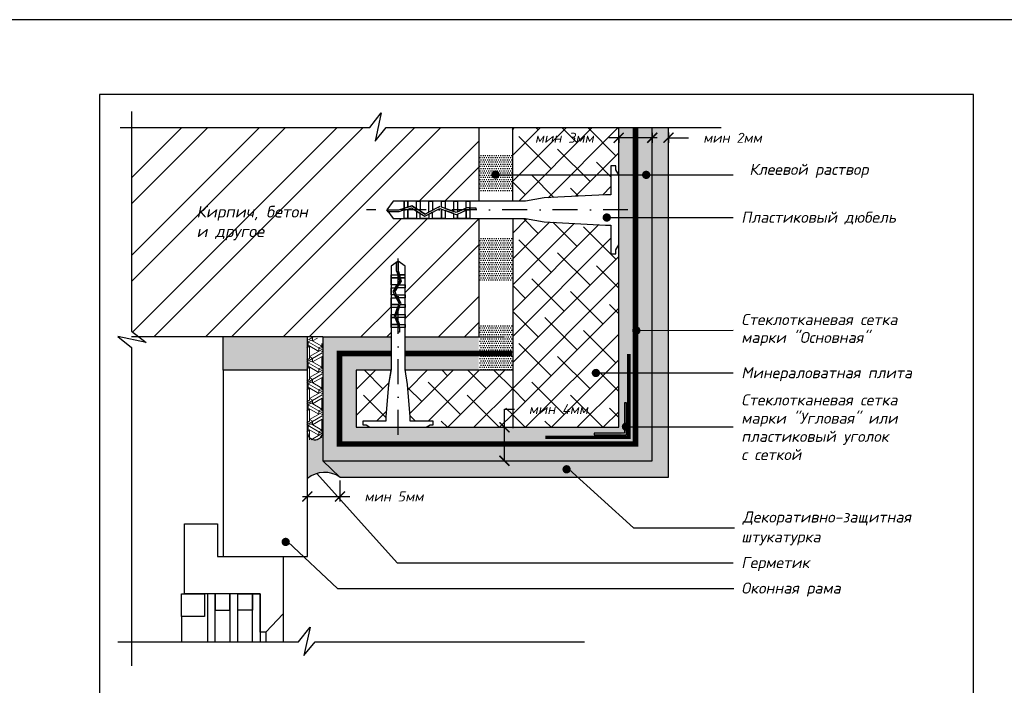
# Model space of a CAD drawing. Header units: inches. Extents: x 47 to 4151, y -1120 to 1902.
# Tile 26 of 93: x 1106 to 1303, y 431 to 565. Entities that reach past the tile are written whole.
import ezdxf

# ---------------------------------------------------------------- set-up
doc = ezdxf.new("R2010")
doc.units = ezdxf.units.IN
doc.header["$LTSCALE"] = 10
doc.header["$MEASUREMENT"] = 0
doc.linetypes.add('DASHDOT', pattern=[1, 0.5, -0.25, 0, -0.25])
doc.linetypes.add('HIDDEN', pattern=[0.375, 0.25, -0.125])
doc.layers.add('dim', color=160, linetype='Continuous', lineweight=15)
doc.layers.add('Layer1', color=108, linetype='Continuous', lineweight=30)
for name, color, linetype in [('DUBEL', 142, 'Continuous'), ('hatch', 240, 'Continuous'), ('ndp', 242, 'Continuous'), ('ramka', 248, 'Continuous'), ('wind', 82, 'Continuous')]:
    doc.layers.add(name, color=color, linetype=linetype)
doc.layers.add('list', color=5, linetype='Continuous', plot=False)
doc.styles.add('style2', font='romans.shx', dxfattribs={"oblique": 12})
doc.dimstyles.new('1', dxfattribs={"dimtxt": 2, "dimasz": 2, "dimexe": 1, "dimexo": 0.7, "dimgap": 2, "dimtad": 0, "dimtih": 1, "dimtoh": 1, "dimdec": 4, "dimzin": 0, "dimdsep": 46, "dimtxsty": 'style2', "dimblk": 'ARCHTICK', "dimcen": 1.5, "dimdle": 1, "dimadec": 0, "dimazin": 0, "dimtfac": 1, "dimtdec": 4, "dimtofl": 0, "dimtmove": 0, "dimatfit": 2, "dimldrblk": 'DOTSMALL', "dimfxl": 1, "dimtolj": 1, "dimtzin": 0, "dimarcsym": 0})
pattern_1 = [(45, (-205.641, -1.8365), (-2.592209, 2.592209), []), (135, (-205.641, -1.8365), (-7.776626, 2.592209), [9.164842, -5.498905])]

# ---------------------------------------------------------------- blocks, each defined once
blk = doc.blocks.new('_ArchTick')
at = {"layer": 'DUBEL', "color": 0, "const_width": 0.15}
blk.add_lwpolyline([(-0.5, -0.5), (0.5, 0.5)], dxfattribs=at)
blk = doc.blocks.new('*D93')
at = {"layer": 'Defpoints', "color": 0}
for p in [(1232.53, 542.61), (1225.83, 542.06), (1225.83, 540.95)]:
    blk.add_point(p, dxfattribs=at)
at = {"layer": 'dim', "color": 0, "lineweight": -2}
for p, q in [((1225.83, 540.95), (1223.83, 540.95)), ((1225.83, 541.36), (1225.83, 539.95)), ((1233.53, 540.95), (1225.83, 540.95)), ((1232.53, 541.91), (1232.53, 539.95))]:
    blk.add_line(p, q, dxfattribs=at)
at = {"layer": 'dim', "color": 0, "lineweight": -2, "xscale": 2, "yscale": 2, "zscale": 2, "rotation": 180}
blk.add_blockref('_ArchTick', (1225.83, 540.95), dxfattribs=at)
at = {"layer": 'dim', "color": 0, "lineweight": -2, "xscale": 2, "yscale": 2, "zscale": 2}
blk.add_blockref('_ArchTick', (1232.53, 540.95), dxfattribs=at)
at = {"layer": 'dim', "color": 0, "insert": (1214.94, 540.95), "char_height": 2, "attachment_point": 5, "style": 'style2'}
blk.add_mtext('\\A1;{\\fRomanS|b0|i0|c204|p2;мин }3{\\fRomanS|b0|i0|c204|p2;мм}', dxfattribs=at)
blk = doc.blocks.new('_DotSmall')
at = {"layer": 'DUBEL', "color": 0, "const_width": 0.5}
blk.add_lwpolyline([(-0.0625, 0, 1), (0.0625, 0, 1)], format="xyb", close=True, dxfattribs=at)
blk = doc.blocks.new('*D78')
at = {"layer": 'Defpoints', "color": 0}
for p in [(1232.53, 542.61), (1235.79, 542.72), (1235.79, 540.95)]:
    blk.add_point(p, dxfattribs=at)
at = {"layer": 'dim', "color": 0, "lineweight": -2}
for p, q in [((1232.53, 540.95), (1230.53, 540.95)), ((1232.53, 541.91), (1232.53, 539.95)), ((1235.79, 542.02), (1235.79, 539.95)), ((1235.79, 540.95), (1239.79, 540.95))]:
    blk.add_line(p, q, dxfattribs=at)
at = {"layer": 'dim', "color": 0, "lineweight": -2, "xscale": 2, "yscale": 2, "zscale": 2}
blk.add_blockref('_ArchTick', (1232.53, 540.95), dxfattribs=at)
at = {"layer": 'dim', "color": 0, "lineweight": -2, "xscale": 2, "yscale": 2, "zscale": 2, "rotation": 180}
blk.add_blockref('_ArchTick', (1235.79, 540.95), dxfattribs=at)
at = {"layer": 'dim', "color": 0, "insert": (1248.61, 540.95), "char_height": 2, "attachment_point": 5, "style": 'style2'}
blk.add_mtext('\\A1;{\\fRomanS|b0|i0|c204|p2;мин 2мм}', dxfattribs=at)
blk = doc.blocks.new('*D79')
at = {"layer": 'Defpoints', "color": 0}
for p in [(1169.99, 472.99), (1163.47, 468.48), (1169.99, 469.09)]:
    blk.add_point(p, dxfattribs=at)
at = {"layer": 'dim', "color": 0, "lineweight": -2}
for p, q in [((1169.99, 472.29), (1169.99, 468.09)), ((1163.47, 469.18), (1163.47, 470.09)), ((1162.47, 469.09), (1169.99, 469.09)), ((1169.99, 469.09), (1171.99, 469.09))]:
    blk.add_line(p, q, dxfattribs=at)
at = {"layer": 'dim', "color": 0, "lineweight": -2, "xscale": 2, "yscale": 2, "zscale": 2, "rotation": 180}
blk.add_blockref('_ArchTick', (1163.47, 469.09), dxfattribs=at)
at = {"layer": 'dim', "color": 0, "lineweight": -2, "xscale": 2, "yscale": 2, "zscale": 2}
blk.add_blockref('_ArchTick', (1169.99, 469.09), dxfattribs=at)
at = {"layer": 'dim', "color": 0, "insert": (1180.81, 469.09), "char_height": 2, "attachment_point": 5, "style": 'style2'}
blk.add_mtext('\\A1;{\\fRomanS|b0|i0|c204|p2;мин 5мм}', dxfattribs=at)
blk = doc.blocks.new('*D94')
at = {"layer": 'Defpoints', "color": 0}
for p in [(1173.26, 482.95), (1166.56, 476.25), (1202.93, 476.25)]:
    blk.add_point(p, dxfattribs=at)
at = {"layer": 'dim', "color": 0, "lineweight": -2}
for p, q in [((1202.93, 482.95), (1202.93, 486.59)), ((1202.93, 486.59), (1204.93, 486.59)), ((1202.93, 476.25), (1202.93, 483.95)), ((1173.96, 482.95), (1203.93, 482.95)), ((1167.26, 476.25), (1203.93, 476.25))]:
    blk.add_line(p, q, dxfattribs=at)
at = {"layer": 'dim', "color": 0, "lineweight": -2, "xscale": 2, "yscale": 2, "zscale": 2}
for p, rotation in [((1202.93, 482.95), 90), ((1202.93, 476.25), 270)]:
    blk.add_blockref('_ArchTick', p, dxfattribs=dict(at, rotation=rotation))
at = {"layer": 'dim', "color": 0, "insert": (1213.75, 486.59), "char_height": 2, "attachment_point": 5, "style": 'style2'}
blk.add_mtext('\\A1;{\\fRomanS|b0|i0|c204|p2;мин 4мм}', dxfattribs=at)

msp = doc.modelspace()

# ---------------------------------------------------------------- hatches: boundary and pattern name
at = {"layer": 'dim'}
h = msp.add_hatch(dxfattribs=at)
h.set_pattern_fill('ESCHER', color=1, scale=3.5, angle=90, style=0)
h.set_pattern_definition([(150, (2680.0674, -493.0486), (9e-10, -4.2), [3.85, -0.35]), (270, (2680.0674, -493.0486), (3.637307, 2.1), [3.85, -0.35]), (30, (2680.0674, -493.0486), (9e-10, 4.2), [3.85, -0.35]), (150, (2680.0674, -492.6986), (9e-10, -4.2), [0.7, -3.5]), (30, (2680.0674, -492.6986), (9e-10, 4.2), [0.7, -3.5]), (150, (2679.7642, -493.2236), (9e-10, -4.2), [0.7, -3.5]), (270, (2679.7642, -493.2236), (3.637307, 2.1), [0.7, -3.5]), (30, (2680.3705, -493.2236), (9e-10, 4.2), [0.7, -3.5]), (270, (2680.3705, -493.2236), (3.637307, 2.1), [0.7, -3.5]), (150, (2680.0674, -494.4486), (9e-10, -4.2), [0.7, -3.5]), (30, (2680.0674, -494.4486), (9e-10, 4.2), [0.7, -3.5]), (150, (2681.2798, -492.3486), (9e-10, -4.2), [0.7, -3.5]), (270, (2681.2798, -492.3486), (3.637307, 2.1), [0.7, -3.5]), (30, (2678.855, -492.3486), (9e-10, 4.2), [0.7, -3.5]), (270, (2678.855, -492.3486), (3.637307, 2.1), [0.7, -3.5]), (90, (2679.461, -492.3486), (-3.637307, -2.1), [2.45, -1.75]), (90, (2680.6736, -492.3486), (-3.637307, -2.1), [2.45, -1.75]), (210, (2679.158, -492.8736), (-9e-10, -4.2), [2.45, -1.75]), (210, (2679.7642, -493.9236), (-9e-10, -4.2), [2.45, -1.75]), (330, (2680.3705, -493.9236), (3.637307, 2.1), [2.45, -1.75]), (330, (2680.9767, -492.8736), (3.637307, 2.1), [2.45, -1.75])])
h.paths.add_polyline_path([(1164.444422, 501.044442, 0.1245542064), (1163.787506, 500.657899), (1163.352579, 499.732373), (1163.348392, 480.467069), (1166.433171, 480.467069), (1166.433171, 499.527762), (1165.973002, 500.619942), (1164.971077, 501.044442)])
at = {"layer": 'hatch'}
h = msp.add_hatch(dxfattribs=at)
h.set_pattern_fill('ANSI32', color=256, scale=29.327494, style=0)
h.set_pattern_definition([(45, (-59.786, 1226.815), (-7.77663, 7.77663), []), (45, (-54.602, 1226.815), (-7.77663, 7.77663), [])])
h.paths.add_polyline_path([(1180.226651, 513.469483), (1180.226651, 515.22589), (1181.632869, 516.239466), (1183.039087, 515.22589), (1183.039087, 513.469483), (1183.039087, 512.881267), (1183.039087, 510.898039), (1183.039087, 508.914812), (1183.039087, 506.931584), (1183.039087, 504.948357), (1183.039087, 502.965129), (1183.039087, 501.092735), (1197.798396, 501.092735), (1197.798396, 524.755716), (1195.999501, 524.755716), (1195.264231, 524.755716), (1192.785197, 524.755716), (1190.306162, 524.755716), (1188.562398, 524.755716), (1186.083363, 524.755716), (1182.869058, 524.755716), (1180.67355, 524.755716), (1179.40658, 526.513488), (1180.67355, 528.271261), (1182.869058, 528.271261), (1183.604329, 528.271261), (1186.083363, 528.271261), (1188.562398, 528.271261), (1191.041432, 528.271261), (1193.520467, 528.271261), (1195.999501, 528.271261), (1197.798396, 528.271261), (1197.798396, 542.987813), (1179.264217, 542.987813), (1177.026029, 540.26428), (1178.264177, 545.9268), (1175.947906, 542.987813), (1128.265845, 542.987813), (1128.265845, 502.236877), (1129.717583, 501.092735), (1166.559675, 501.092735), (1180.226651, 501.092735), (1180.226651, 502.965129), (1180.226651, 503.553345), (1180.226651, 505.536573), (1180.226651, 507.5198), (1180.226651, 508.914812), (1180.226651, 510.898039)])
h.paths.add_polyline_path([(1180.226651, 395.648266), (1180.226651, 397.404673), (1181.632869, 398.418249), (1183.039087, 397.404673), (1183.039087, 395.648266), (1183.039087, 395.06005), (1183.039087, 393.076823), (1183.039087, 391.093595), (1183.039087, 389.110367), (1183.039087, 387.12714), (1183.039087, 385.143912), (1183.039087, 383.271518), (1197.798396, 383.271518), (1197.798396, 406.934499), (1195.999501, 406.934499), (1195.264231, 406.934499), (1192.785197, 406.934499), (1190.306162, 406.934499), (1188.562398, 406.934499), (1186.083363, 406.934499), (1182.869058, 406.934499), (1180.67355, 406.934499), (1179.40658, 408.692272), (1180.67355, 410.450044), (1182.869058, 410.450044), (1183.604329, 410.450044), (1186.083363, 410.450044), (1188.562398, 410.450044), (1191.041432, 410.450044), (1193.520467, 410.450044), (1195.999501, 410.450044), (1197.798396, 410.450044), (1197.798396, 425.166596), (1179.264217, 425.166596), (1177.026029, 422.443063), (1178.264177, 428.105583), (1175.947906, 425.166596), (1128.265845, 425.166596), (1128.265845, 384.41566), (1129.717583, 383.271518), (1166.559675, 383.271518), (1180.226651, 383.271518), (1180.226651, 385.143912), (1180.226651, 385.732128), (1180.226651, 387.715356), (1180.226651, 389.698583), (1180.226651, 391.093595), (1180.226651, 393.076823)])
h.paths.add_polyline_path([(1140.829045, 519.812606), (1157.866923, 519.563256), (1158.614973, 523.082555), (1141.577095, 523.331905)], flags=24)
h.paths.add_polyline_path([(1140.59197, 523.574787), (1169.416707, 523.24232), (1170.414107, 527.934719), (1141.58937, 528.267186)], flags=24)
h.paths.add_polyline_path([(1140.829045, 401.991389), (1157.866923, 401.742039), (1158.614973, 405.261338), (1141.577095, 405.510688)], flags=24)
h.paths.add_polyline_path([(1140.59197, 405.75357), (1169.416707, 405.421103), (1170.414107, 410.113502), (1141.58937, 410.445969)], flags=24)
h = msp.add_hatch(dxfattribs=at)
h.set_pattern_fill('DOTS', color=256, scale=7, style=0)
h.set_pattern_definition([(0, (-59.78635, 1226.8149), (0.21875, 0.4375), [0, -0.4375])])
h.paths.add_polyline_path([(1232.533056, 542.987813), (1229.183957, 542.987813), (1229.183957, 479.598838), (1169.908774, 479.598838), (1169.908774, 497.743636), (1180.226651, 497.743636), (1180.226651, 501.092735), (1166.559675, 501.092735), (1166.559675, 482.032042, -0.0081524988), (1166.559675, 481.981383), (1166.559675, 476.249739), (1232.533056, 476.249739)])
h.paths.add_polyline_path([(1180.226651, 497.743636), (1169.908774, 497.743636), (1169.908774, 479.598838), (1229.183957, 479.598838), (1229.183957, 542.987813), (1225.834858, 542.987813), (1225.834858, 505.377911), (1225.834858, 482.947937), (1173.257873, 482.947937), (1173.257873, 494.394537), (1180.203704, 494.394537), (1180.226651, 494.529141)], flags=16)
h.paths.add_polyline_path([(1220.921396, 481.793518), (1226.989276, 481.793518), (1226.989276, 487.861399), (1227.374082, 487.861399), (1227.374082, 481.408712), (1220.921396, 481.408712)], flags=0)
h.paths.add_polyline_path([(1197.798396, 497.743636), (1183.039087, 497.743636), (1183.039087, 494.529141), (1183.062035, 494.394537), (1197.798396, 494.394537)], flags=16)
h.paths.add_polyline_path([(1197.798396, 501.092735), (1183.039087, 501.092735), (1183.039087, 497.743636), (1197.798396, 497.743636)], flags=16)
h = msp.add_hatch(dxfattribs=at)
h.set_pattern_fill('AR-CONC', color=256, scale=0.293275, style=0)
h.set_pattern_definition([(50, (-59.7864, 1226.8149), (2.1035444, -0.1840363), [0.2199562, -2.4195183]), (355, (-59.7864, 1226.8149), (-0.406923, 2.205991), [0.175965, -1.9356146]), (100.4514, (-59.611, 1226.7996), (1.696623, 2.0219534), [0.186934, -2.056274]), (46.1842, (-59.7864, 1227.4014), (3.1299506, -0.485426), [0.329934, -3.6292774]), (96.6356, (-59.5255, 1227.361), (2.7411315, 2.8568436), [0.280401, -3.084411]), (351.1842, (-59.7864, 1227.4014), (2.741129, 2.856846), [0.2639474, -2.903422]), (21, (-59.493, 1227.2548), (1.7505788, -1.1807803), [0.2199562, -2.4195183]), (326, (-59.493, 1227.2548), (0.713583, 2.1266834), [0.175965, -1.9356146]), (71.4514, (-59.3472, 1227.1564), (2.4641624, 0.945901), [0.186934, -2.056274]), (37.5, (-59.78635, 1226.8149), (0.0356618, 0.97629425), [0, -1.9121526, 0, -1.9649421, 0, -1.9429465]), (7.5, (-59.7864, 1226.8149), (0.771517, 1.1567107), [0, -1.1203103, 0, -1.8681614, 0, -0.7405192]), (327.5, (-60.44036, 1226.8149), (1.56556743, -0.0661478), [0, -0.7331874, 0, -2.2875445, 0, -3.0353956]), (317.5, (-60.7336, 1226.8149), (1.7103389, 0.2935828), [0, -0.9531436, 0, -1.5191642, 0, -2.1555708])])
h.paths.add_polyline_path([(1235.793602, 542.987813), (1232.533056, 542.987813), (1232.533056, 476.249739), (1166.559675, 476.249739), (1169.986992, 472.989192), (1235.793602, 472.989192)])
at = {"layer": 'hatch', "lineweight": -2}
h = msp.add_hatch(dxfattribs=at)
h.set_pattern_fill('ANSI38', color=1, scale=29.327494, style=0)
h.set_pattern_definition(pattern_1)
h.paths.add_polyline_path([(1224.277386, 535.315726), (1225.240667, 535.315726), (1225.240667, 534.521569), (1225.834858, 533.538183), (1225.834858, 542.987813), (1204.560189, 542.987813), (1204.560189, 528.271261), (1207.146201, 528.271261), (1210.885333, 528.908712), (1223.205375, 529.551625), (1224.277386, 529.551625)])
h.paths.add_polyline_path([(1225.834858, 519.488794), (1225.240667, 518.505408), (1225.240667, 517.711251), (1224.277386, 517.711251), (1224.277386, 523.475352), (1223.205375, 523.475352), (1210.885333, 524.118265), (1207.146201, 524.755716), (1204.587893, 524.755716), (1204.587893, 482.947937), (1225.834858, 482.947937), (1225.834858, 493.833566), (1221.665951, 493.833566, -1), (1220.835753, 493.833566, -1), (1221.665951, 493.833566), (1225.834858, 493.833566), (1225.834858, 505.377911)])
h.paths.add_polyline_path([(1208.53736, 542.462951), (1223.334858, 542.462951), (1223.334858, 539.444554), (1208.53736, 539.444554)], flags=24)
h.paths.add_polyline_path([(1206.432396, 488.095792), (1221.071637, 488.095792), (1221.071637, 485.077395), (1206.432396, 485.077395)], flags=24)
h = msp.add_hatch(dxfattribs=at)
h.set_pattern_fill('DOTS', color=1, scale=7, angle=180, style=0)
h.set_pattern_definition([(180, (-205.4655, 116.1057), (-0.21875, -0.4375), [0, -0.4375])])
h.paths.add_polyline_path([(1204.538535, 503.578756), (1197.973814, 503.578756), (1197.973814, 501.213751), (1197.833695, 501.213751), (1197.833695, 494.515553), (1204.538535, 494.515553)])
h.paths.add_polyline_path([(1204.538535, 520.900062), (1197.973814, 520.900062), (1197.973814, 512.46534), (1204.538535, 512.46534)])
h.paths.add_polyline_path([(1204.607755, 537.603384), (1197.973814, 537.603384), (1197.973814, 530.072379), (1204.607755, 530.072379)])
at = {"layer": 'hatch'}
h = msp.add_hatch(dxfattribs=at)
h.set_pattern_fill('ESCHER', color=256, scale=3.5, style=0)
h.set_pattern_definition([(60, (-59.7864, 1226.815), (-4.2, -9e-10), [3.85, -0.35]), (180, (-59.7864, 1226.815), (2.1, -3.637307), [3.85, -0.35]), (300, (-59.7864, 1226.815), (4.2, -9e-10), [3.85, -0.35]), (60, (-59.4364, 1226.815), (-4.2, -9e-10), [0.7, -3.5]), (300, (-59.4364, 1226.815), (4.2, -9e-10), [0.7, -3.5]), (60, (-59.9614, 1227.118), (-4.2, -9e-10), [0.7, -3.5]), (180, (-59.9614, 1227.118), (2.1, -3.637307), [0.7, -3.5]), (300, (-59.9614, 1226.5118), (4.2, -9e-10), [0.7, -3.5]), (180, (-59.9614, 1226.5118), (2.1, -3.637307), [0.7, -3.5]), (60, (-61.1864, 1226.815), (-4.2, -9e-10), [0.7, -3.5]), (300, (-61.1864, 1226.815), (4.2, -9e-10), [0.7, -3.5]), (60, (-59.0864, 1225.6025), (-4.2, -9e-10), [0.7, -3.5]), (180, (-59.0864, 1225.6025), (2.1, -3.637307), [0.7, -3.5]), (300, (-59.0864, 1228.0273), (4.2, -9e-10), [0.7, -3.5]), (180, (-59.0864, 1228.0273), (2.1, -3.637307), [0.7, -3.5]), (0, (-59.0864, 1227.421), (-2.1, 3.637307), [2.45, -1.75]), (0, (-59.0864, 1226.2087), (-2.1, 3.637307), [2.45, -1.75]), (120, (-59.6114, 1227.7242), (-4.2, 9e-10), [2.45, -1.75]), (120, (-60.6614, 1227.118), (-4.2, 9e-10), [2.45, -1.75]), (240, (-60.6614, 1226.5118), (2.1, -3.637307), [2.45, -1.75]), (240, (-59.6114, 1225.9056), (2.1, -3.637307), [2.45, -1.75])])
h.paths.add_polyline_path([(1163.474896, 501.092735), (1146.592447, 501.092735), (1146.592447, 494.394537), (1155.033671, 494.394537), (1163.474896, 494.394537)])
h.paths.add_polyline_path([(1163.474896, 383.271518), (1146.592447, 383.271518), (1146.592447, 376.57332), (1155.033671, 376.57332), (1163.474896, 376.57332)])
at = {"layer": 'hatch', "lineweight": -2}
h = msp.add_hatch(dxfattribs=at)
h.set_pattern_fill('ANSI38', color=1, scale=29.327494, style=0)
h.set_pattern_definition(pattern_1)
h.paths.add_polyline_path([(1204.587893, 494.394537), (1183.062035, 494.394537), (1183.549048, 491.537836), (1184.063379, 485.051523), (1184.063379, 484.193914), (1188.674659, 484.193914), (1188.674659, 483.423289), (1188.039334, 483.423289), (1187.252625, 482.947937), (1204.587893, 482.947937)])
h.paths.add_polyline_path([(1179.71669, 491.537836), (1180.203704, 494.394537), (1173.257873, 494.394537), (1173.257873, 482.947937), (1176.013113, 482.947937), (1175.226405, 483.423289), (1174.591079, 483.423289), (1174.591079, 484.193914), (1179.20236, 484.193914), (1179.20236, 485.051523)])
at = {"layer": 'hatch'}
msp.add_hatch(color=256, dxfattribs=at).paths.add_polyline_path([(1163.474896, 472.723124, -0.3259064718), (1169.986992, 472.989192), (1166.559675, 476.249739), (1166.559675, 481.981383, -0.9112596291), (1163.474896, 481.744969)])
at = {"layer": 'Layer1'}
h = msp.add_hatch(color=256, dxfattribs=at)
h.paths.add_polyline_path([(1226.375476, 481.611108, 0.1280229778), (1226.428162, 481.408712), (1220.921396, 481.408712), (1220.921396, 481.793518), (1226.417703, 481.793518, 0.1142364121)])
h.paths.add_polyline_path([(1227.374082, 481.408712), (1227.249642, 481.408712), (1227.170397, 481.44365, 0.104186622), (1227.205673, 481.611108, 0.2745093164), (1226.989276, 481.975559), (1226.989276, 487.861399), (1227.374082, 487.861399)])

# ---------------------------------------------------------------- linework, layer by layer
at = {"layer": 'DUBEL', "linetype": 'DASHDOT'}
for p, q in [((1227.677506, 526.513488), (1175.337285, 526.513488)), ((1181.632869, 481.473818), (1181.632869, 517.733838))]:
    msp.add_line(p, q, dxfattribs=at)
at = {"layer": 'DUBEL', "linetype": 'HIDDEN'}
for points in [[(1180.226651, 497.743636, 1.10693, 1.10693, 0), (1169.908774, 497.743636, 1.10693, 1.10693, 0), (1169.908774, 497.743636, 1.10693, 1.10693, 0), (1169.908774, 479.598838, 1.10693, 1.10693, 0), (1229.183957, 479.598838, 1.10693, 1.10693, 0), (1229.183957, 479.598838, 1.10693, 1.10693, 0), (1229.183957, 479.598838, 1.10693, 1.10693, 0), (1229.183957, 479.598838, 1.10693, 1.10693, 0), (1229.183957, 542.987813, 0, 0, 0)], [(1204.435757, 497.743636, 1.10693, 1.10693, 0), (1204.435757, 497.743636, 1.10693, 1.10693, 0), (1183.039087, 497.743636, 1.10693, 1.10693, 0)]]:
    msp.add_lwpolyline(points, format="xyseb", dxfattribs=at)
at = {"layer": 'DUBEL'}
for points in [[(1223.205375, 523.475352), (1224.277386, 523.475352), (1224.277386, 517.711251), (1225.240667, 517.711251), (1225.240667, 518.505408), (1225.834858, 519.488794), (1225.834858, 533.538183), (1225.240667, 534.521569), (1225.240667, 535.315726), (1224.277386, 535.315726), (1224.277386, 529.551625), (1223.205375, 529.551625), (1210.885333, 528.908712), (1207.146201, 528.271261), (1195.999501, 528.271261), (1195.999501, 526.904967), (1197.217117, 526.904967), (1197.217117, 526.531841), (1195.999501, 526.531841), (1195.999501, 526.904967), (1195.999501, 524.755716), (1195.264231, 524.755716), (1195.264231, 526.457156), (1195.430866, 526.531841), (1195.999501, 526.513488), (1195.999501, 526.904967), (1195.351073, 526.904967), (1195.264231, 526.866045), (1195.264231, 528.271261), (1195.999501, 528.271261), (1193.520467, 528.271261), (1193.520467, 526.084498), (1195.264231, 526.866045), (1193.271787, 525.973041), (1192.785197, 526.15144), (1192.785197, 528.271261), (1193.520467, 528.271261), (1191.041432, 528.271261), (1191.041432, 526.79076), (1192.785197, 526.15144), (1190.306162, 527.060333), (1190.306162, 528.271261), (1191.041432, 528.271261), (1188.562398, 528.271261), (1188.562398, 526.513488), (1189.999784, 527.172661), (1187.827127, 526.072281), (1187.827127, 528.271261), (1188.562398, 528.271261), (1186.083363, 528.271261), (1186.083363, 526.513488), (1186.083363, 526.256903), (1187.031529, 525.669336), (1187.827127, 526.072281), (1187.031529, 525.669336), (1185.348093, 526.712541), (1185.348093, 528.271261), (1186.083363, 528.271261), (1183.604329, 528.271261), (1183.604329, 527.056783), (1184.408892, 527.294552), (1185.348093, 526.712541), (1184.408892, 527.294552), (1183.604329, 527.056783), (1183.604329, 528.271261), (1182.869058, 528.271261), (1182.869058, 526.839492), (1183.604329, 527.056783), (1182.869058, 526.839492), (1182.869058, 528.271261), (1180.67355, 528.271261), (1179.40658, 526.513488), (1181.765926, 526.513488), (1182.869058, 526.839492), (1182.869058, 526.513488), (1181.819906, 526.140362), (1179.675522, 526.140362), (1179.40658, 526.513488), (1180.67355, 524.755716), (1182.869058, 524.755716), (1182.869058, 526.450413), (1183.604329, 526.667704), (1183.604329, 524.755716), (1183.604329, 526.513488), (1183.604329, 526.667704), (1184.354389, 526.889366), (1185.348093, 526.27358), (1185.348093, 524.755716), (1182.869058, 524.755716), (1186.083363, 524.755716), (1186.083363, 525.817942), (1185.348093, 526.27358), (1187.01314, 525.241771), (1187.827127, 525.654029), (1187.827127, 524.755716), (1186.083363, 524.755716), (1188.562398, 524.755716), (1188.562398, 526.026419), (1187.827127, 525.654029), (1190.023652, 526.766497), (1191.041432, 526.393346), (1191.041432, 524.755716), (1188.562398, 524.755716), (1190.306162, 524.755716), (1190.306162, 526.513488), (1190.306162, 526.66292), (1190.306162, 524.755716), (1192.785197, 524.755716), (1192.785197, 525.754027), (1191.041432, 526.393346), (1193.285871, 525.570464), (1193.520467, 525.675609), (1193.520467, 524.755716), (1193.520467, 525.675609), (1195.264231, 526.457156), (1195.264231, 524.755716), (1192.785197, 524.755716), (1195.999501, 524.755716), (1207.146201, 524.755716), (1210.885333, 524.118265), (1223.205375, 523.475352)], [(1179.20236, 485.051523), (1179.20236, 484.193914), (1174.591079, 484.193914), (1174.591079, 483.423289), (1175.226405, 483.423289), (1176.013113, 482.947937), (1187.252625, 482.947937), (1188.039334, 483.423289), (1188.674659, 483.423289), (1188.674659, 484.193914), (1184.063379, 484.193914), (1184.063379, 485.051523), (1183.549048, 491.537836), (1183.039087, 494.529141), (1183.039087, 502.965129), (1181.946052, 502.965129), (1181.946052, 501.991037), (1181.647551, 501.991037), (1181.647551, 502.965129), (1181.946052, 502.965129), (1180.226651, 502.965129), (1180.226651, 503.553345), (1181.587803, 503.553345), (1181.647551, 503.420037), (1181.632869, 502.965129), (1181.946052, 502.965129), (1181.946052, 503.483872), (1181.914914, 503.553345), (1183.039087, 503.553345), (1183.039087, 502.965129), (1183.039087, 504.948357), (1181.289677, 504.948357), (1181.914914, 503.553345), (1181.200511, 505.1473), (1181.343231, 505.536573), (1183.039087, 505.536573), (1183.039087, 504.948357), (1183.039087, 506.931584), (1181.854686, 506.931584), (1181.343231, 505.536573), (1182.070345, 507.5198), (1183.039087, 507.5198), (1183.039087, 506.931584), (1183.039087, 508.914812), (1181.632869, 508.914812), (1182.160207, 507.764903), (1181.279903, 509.503028), (1183.039087, 509.503028), (1183.039087, 508.914812), (1183.039087, 510.898039), (1181.632869, 510.898039), (1181.427601, 510.898039), (1180.957547, 510.139507), (1181.279903, 509.503028), (1180.957547, 510.139507), (1181.792111, 511.486256), (1183.039087, 511.486256), (1183.039087, 510.898039), (1183.039087, 512.881267), (1182.067505, 512.881267), (1182.25772, 512.237616), (1181.792111, 511.486256), (1182.25772, 512.237616), (1182.067505, 512.881267), (1183.039087, 512.881267), (1183.039087, 513.469483), (1181.893672, 513.469483), (1182.067505, 512.881267), (1181.893672, 513.469483), (1183.039087, 513.469483), (1183.039087, 515.22589), (1181.632869, 516.239466), (1181.632869, 514.351989), (1181.893672, 513.469483), (1181.632869, 513.469483), (1181.334368, 514.308805), (1181.334368, 516.024312), (1181.632869, 516.239466), (1180.226651, 515.22589), (1180.226651, 513.469483), (1181.582409, 513.469483), (1181.756242, 512.881267), (1180.226651, 512.881267), (1181.632869, 512.881267), (1181.756242, 512.881267), (1181.933571, 512.281219), (1181.440942, 511.486256), (1180.226651, 511.486256), (1180.226651, 513.469483), (1180.226651, 510.898039), (1181.076432, 510.898039), (1181.440942, 511.486256), (1180.615495, 510.154218), (1180.945301, 509.503028), (1180.226651, 509.503028), (1180.226651, 510.898039), (1180.226651, 508.914812), (1181.243214, 508.914812), (1180.945301, 509.503028), (1181.835276, 507.745808), (1181.536755, 506.931584), (1180.226651, 506.931584), (1180.226651, 508.914812), (1180.226651, 507.5198), (1181.632869, 507.5198), (1181.752414, 507.5198), (1180.226651, 507.5198), (1180.226651, 505.536573), (1181.0253, 505.536573), (1181.536755, 506.931584), (1180.87845, 505.136033), (1180.962566, 504.948357), (1180.226651, 504.948357), (1180.962566, 504.948357), (1181.587803, 503.553345), (1180.226651, 503.553345), (1180.226651, 505.536573), (1180.226651, 502.965129), (1180.226651, 494.529141), (1179.71669, 491.537836), (1179.20236, 485.051523)]]:
    msp.add_lwpolyline(points, close=True, dxfattribs=at)
at = {"layer": 'hatch', "color": 142, "lineweight": 0}
for p, q in [((1207.146201, 524.755716), (1204.587893, 524.755716)), ((1210.885333, 524.118265), (1207.146201, 524.755716)), ((1223.205375, 523.475352), (1210.885333, 524.118265)), ((1224.277386, 523.475352), (1223.205375, 523.475352)), ((1224.277386, 517.711251), (1224.277386, 523.475352)), ((1225.834858, 519.488794), (1225.240667, 518.505408)), ((1225.240667, 517.711251), (1224.277386, 517.711251)), ((1225.240667, 518.505408), (1225.240667, 517.711251)), ((1179.71669, 491.537836), (1180.203704, 494.394537)), ((1183.062035, 494.394537), (1183.549048, 491.537836)), ((1179.20236, 485.051523), (1179.71669, 491.537836)), ((1183.549048, 491.537836), (1184.063379, 485.051523)), ((1174.591079, 483.423289), (1174.591079, 484.193914)), ((1174.591079, 484.193914), (1179.20236, 484.193914)), ((1175.226405, 483.423289), (1174.591079, 483.423289)), ((1176.013113, 482.947937), (1175.226405, 483.423289)), ((1179.20236, 484.193914), (1179.20236, 485.051523)), ((1184.063379, 485.051523), (1184.063379, 484.193914)), ((1184.063379, 484.193914), (1188.674659, 484.193914)), ((1188.039334, 483.423289), (1187.252625, 482.947937)), ((1188.674659, 483.423289), (1188.039334, 483.423289)), ((1188.674659, 484.193914), (1188.674659, 483.423289))]:
    msp.add_line(p, q, dxfattribs=at)
at = {"layer": 'hatch', "color": 108, "lineweight": 0}
for p, q in [((1204.587893, 524.755716), (1204.587893, 482.947937)), ((1225.834858, 505.377911), (1225.834858, 519.488794)), ((1225.834858, 493.833566), (1225.834858, 505.377911)), ((1180.203704, 494.394537), (1173.257873, 494.394537)), ((1173.257873, 494.394537), (1173.257873, 482.947937)), ((1204.587893, 494.394537), (1183.062035, 494.394537)), ((1204.587893, 482.947937), (1204.587893, 494.394537)), ((1225.834858, 482.947937), (1225.834858, 493.833566)), ((1173.257873, 482.947937), (1176.013113, 482.947937)), ((1187.252625, 482.947937), (1204.587893, 482.947937)), ((1204.587893, 482.947937), (1225.834858, 482.947937))]:
    msp.add_line(p, q, dxfattribs=at)
at = {"layer": 'hatch'}
msp.add_line((1183.208462, 501.092735), (1202.723701, 501.092735), dxfattribs=at)
at = {"layer": 'hatch', "color": 242, "lineweight": 0}
for p, q in [((1221.665951, 493.833566), (1225.834858, 493.833566)), ((1225.834858, 493.833566), (1221.665951, 493.833566))]:
    msp.add_line(p, q, dxfattribs=at)
at = {"layer": 'hatch'}
for points in [[(1128.265845, 546.183789), (1128.265845, 502.236877), (1131.204833, 499.920606), (1125.542313, 501.158754), (1128.265845, 498.920566), (1128.265845, 435.149247)], [(1125.971815, 542.987813), (1175.947906, 542.987813), (1178.264177, 545.9268), (1177.026029, 540.26428), (1179.264217, 542.987813), (1246.33589, 542.987813)], [(1125.490721, 439.940608), (1161.689419, 439.940608), (1164.00569, 442.879596), (1162.767543, 437.217076), (1165.00573, 439.940608), (1218.992575, 439.940608)]]:
    msp.add_lwpolyline(points, dxfattribs=at)
at = {"layer": 'hatch', "color": 242, "lineweight": 0}
for start, end in [(0, 180), (180, 0)]:
    msp.add_arc((1221.250852, 493.833566), 0.415099, start, end, dxfattribs=at)
at = {"layer": 'Layer1'}
for p, q in [((1197.798396, 542.987813), (1197.798396, 528.271261)), ((1204.560189, 542.986216), (1204.560189, 528.269665)), ((1225.834858, 505.377911), (1225.834858, 542.987813)), ((1232.533056, 476.249739), (1232.533056, 542.987813)), ((1197.798396, 524.755716), (1197.798396, 501.09304)), ((1204.587893, 524.807091), (1204.587893, 482.770577)), ((1225.834858, 482.947937), (1225.834858, 505.377911)), ((1166.559675, 501.092735), (1128.265845, 501.092735)), ((1146.592447, 494.394537), (1146.592447, 501.092735)), ((1163.474896, 494.394537), (1163.474896, 501.092735)), ((1166.559675, 501.092735), (1180.226651, 501.092735)), ((1166.559675, 501.092735), (1166.559675, 476.249739)), ((1183.039087, 501.092735), (1197.798396, 501.092735)), ((1173.257873, 494.394537), (1173.257873, 482.947937)), ((1180.203704, 494.394537), (1173.257873, 494.394537)), ((1204.502666, 494.394537), (1183.062035, 494.394537)), ((1173.257873, 482.947937), (1225.834858, 482.947937)), ((1169.986992, 472.989192), (1166.559675, 476.249739)), ((1166.559675, 476.249739), (1232.533056, 476.249739))]:
    msp.add_line(p, q, dxfattribs=at)
msp.add_lwpolyline([(1169.986992, 472.989192), (1235.793602, 472.989192), (1235.793602, 542.987813)], dxfattribs=at)
at = {"layer": 'Layer1', "linetype": 'HIDDEN'}
msp.add_lwpolyline([(1227.849564, 497.659182, 0.707696, 0.707696, 0), (1227.849564, 480.933231, 0.707696, 0.707696, 0), (1211.123613, 480.933231, 0.707696, 0.707696, 0)], format="xyseb", dxfattribs=at)
at = {"layer": 'Layer1'}
msp.add_lwpolyline([(1227.374082, 487.861399), (1226.989276, 487.861399), (1226.989276, 481.793518), (1220.921396, 481.793518), (1220.921396, 481.408712), (1227.374082, 481.408712)], close=True, dxfattribs=at)
for centre, radius, start, end in [((1165.006285, 482.006713), 1.553596, 189.69921894, 0.93418685), ((1166.913364, 468.39137), 5.530565, 56.23740958, 128.44190689)]:
    msp.add_arc(centre, radius, start, end, dxfattribs=at)
at = {"layer": 'list'}
msp.add_lwpolyline([(1101.85376, 274.608368), (1311.85376, 274.608368), (1311.85376, 564.608368), (1101.85376, 564.608368)], close=True, dxfattribs=at)
at = {"layer": 'ndp'}
for p, q in [((1201.196911, 533.516619), (1248.715216, 533.516619)), ((1223.428735, 524.974735), (1248.715216, 524.974735)), ((1229.362151, 502.336399), (1248.715216, 502.37719)), ((1221.236486, 493.833566), (1248.715216, 493.833566)), ((1227.479911, 483.040004), (1248.715216, 483.040004)), ((1165.344779, 473.694831), (1181.487004, 455.807577)), ((1215.804764, 474.538394), (1228.812749, 462.811326)), ((1228.812749, 462.811326), (1248.984375, 462.811326)), ((1169.507738, 450.68692), (1159.544523, 459.985522)), ((1181.487004, 455.807577), (1248.715216, 455.807577)), ((1169.507738, 450.68692), (1248.895845, 450.68692))]:
    msp.add_line(p, q, dxfattribs=at)
at = {"layer": 'ndp', "const_width": 0.830198}
for points in [[(1200.752386, 533.560993, 1), (1201.582584, 533.560993, 1)], [(1230.913247, 533.516619, 1), (1231.743444, 533.516619, 1)], [(1223.013636, 524.974735, 1), (1223.843833, 524.974735, 1)], [(1228.947052, 502.336399, 1), (1229.77725, 502.336399, 1)], [(1220.835753, 493.833566, 1), (1221.665951, 493.833566, 1)], [(1226.858458, 483.076512, 1), (1227.688656, 483.076512, 1)], [(1214.974567, 474.538394, 1), (1215.804764, 474.538394, 1)], [(1158.714326, 459.985522, 1), (1159.544523, 459.985522, 1)]]:
    msp.add_lwpolyline(points, format="xyb", close=True, dxfattribs=at)
at = {"layer": 'ramka'}
msp.add_lwpolyline([(1121.85376, 289.608368), (1296.85376, 289.608368), (1296.85376, 549.608368), (1121.85376, 549.608368)], close=True, dxfattribs=at)
at = {"layer": 'wind'}
for p, q in [((1144.989731, 449.602059), (1143.439716, 449.602059)), ((1143.439716, 449.602059), (1143.439716, 439.940608)), ((1144.989731, 439.940608), (1144.989731, 449.602059)), ((1149.511957, 449.602059), (1147.961941, 449.602059)), ((1147.961941, 449.602059), (1147.961941, 439.940608)), ((1149.511957, 439.940608), (1149.511957, 449.602059)), ((1152.484166, 439.940608), (1152.484166, 449.602059)), ((1152.484166, 449.602059), (1154.034182, 449.602059)), ((1154.034182, 449.602059), (1154.034182, 439.940608))]:
    msp.add_line(p, q, dxfattribs=at)
at = {"layer": 'wind', "color": 240}
for p, q in [((1138.264043, 445.021888), (1138.264043, 439.940608)), ((1158.614353, 445.603131), (1158.614353, 439.940608)), ((1155.170942, 441.93105), (1155.170942, 439.940608))]:
    msp.add_line(p, q, dxfattribs=at)
at = {"layer": 'wind'}
msp.add_lwpolyline([(1146.592447, 482.614347), (1146.592447, 457.046549), (1163.474896, 457.046549), (1163.474896, 494.394537), (1163.474896, 494.394537), (1163.474896, 494.394537), (1163.474896, 494.394537), (1163.474896, 494.394537), (1155.033671, 494.394537), (1146.592447, 494.394537), (1146.592447, 494.394537), (1146.592447, 482.614347)], dxfattribs=at)
for points in [[(1138.859544, 463.631485), (1145.444481, 463.631485), (1145.444481, 463.631485), (1145.444481, 457.046549), (1152.029417, 457.046549), (1158.614353, 457.046549), (1158.614353, 445.603131), (1155.170942, 441.93105), (1154.034182, 441.93105), (1154.034182, 449.602059), (1138.859544, 449.602059)], [(1142.844214, 449.602059), (1142.844214, 445.021888), (1138.264043, 445.021888), (1138.264043, 449.602059)], [(1147.961941, 446.304925), (1147.961941, 449.602059), (1144.989731, 449.602059), (1144.989731, 446.304925)], [(1149.511957, 446.304925), (1149.511957, 449.602059), (1152.484166, 449.602059), (1152.484166, 446.304925)]]:
    msp.add_lwpolyline(points, close=True, dxfattribs=at)

# ---------------------------------------------------------------- texts
at = {"layer": 'ndp', "style": 'style2', "oblique": 12}
for s, height, p in [('Клеевой раствор', 2.21386006, (1251.982583, 533.516619)), ('Кирпич, бетон', 2.34619952, (1141.259608, 524.972687)), ('Пластиковый дюбель', 2.21386006, (1250.369179, 523.924499)), ('и другое', 2.3461995, (1141.259608, 521.056547)), ('Стеклотканевая сетка', 2.21386006, (1250.369179, 503.437795)), ('марки "Основная"', 2.21386006, (1250.369179, 499.85345)), ('Минераловатная плита', 2.21386006, (1250.369179, 492.78333)), ('Стеклотканевая сетка', 2.21386006, (1250.369179, 487.33246)), ('марки "Угловая" или', 2.21386006, (1250.369179, 483.681835)), ('пластиковый уголок', 2.21386006, (1250.369179, 480.031209)), ('с сеткой', 2.2138601, (1250.369179, 476.380583)), ('Декоративно-защитная', 2.21386006, (1250.638338, 463.87193)), ('штукатурка', 2.2138601, (1250.369179, 459.913829)), ('Герметик', 2.2138601, (1250.369179, 454.757341)), ('Оконная рама', 2.21386006, (1250.369179, 449.638955))]:
    msp.add_text(s, height=height, dxfattribs=at).set_placement(p)

# ---------------------------------------------------------------- dimensions: what is measured, and where the dimension line sits
at = {"layer": 'dim'}
for base, p1, p2, text, picture, middle in [((1225.834858, 540.953752), (1232.533056, 542.60702), (1225.834858, 542.056529), '{\\fRomanS|b0|i0|c204|p2;мин }3{\\fRomanS|b0|i0|c204|p2;мм}', '*D93', (1214.936109, 540.953752)), ((1235.793602, 540.953752), (1232.533056, 542.60702), (1235.793602, 542.717238), '{\\fRomanS|b0|i0|c204|p2;мин 2мм}', '*D78', (1248.613223, 540.953752)), ((1169.986992, 469.094706), (1163.474896, 468.477921), (1169.986992, 472.989192), '{\\fRomanS|b0|i0|c204|p2;мин 5мм}', '*D79', (1180.806612, 469.094706))]:
    dim = msp.add_linear_dim(base=base, p1=p1, p2=p2, text=text, dimstyle='1', dxfattribs=at)
    dim.commit()
    dim.dimension.update_dxf_attribs({"geometry": picture, "text_midpoint": middle})
dim = msp.add_linear_dim(base=(1202.932396, 476.249739), p1=(1173.257873, 482.947937), p2=(1166.559675, 476.249739), angle=90, text='{\\fRomanS|b0|i0|c204|p2;мин 4мм}', dimstyle='1', dxfattribs=at)
dim.commit()
dim.dimension.update_dxf_attribs({"geometry": '*D94', "text_midpoint": (1213.752017, 486.586594), "dimtype": 160})

doc.saveas('drawing.dxf')
